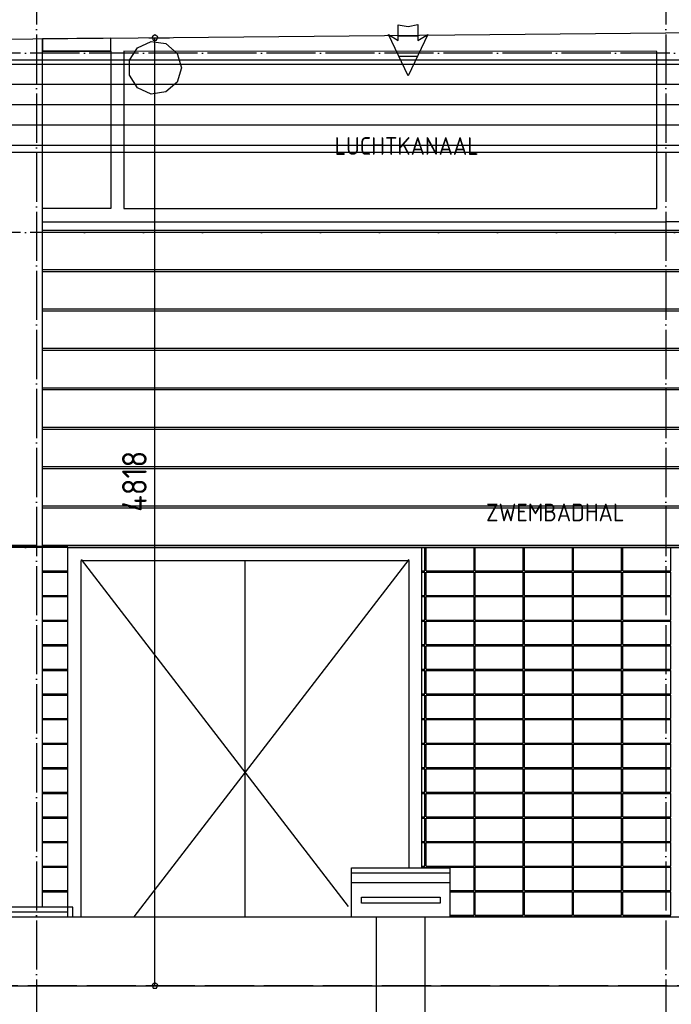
# Model space of a CAD drawing. Extents: x -34050 to 15826, y -13300 to 25096.
# Tile 26 of 40: x -18927 to -15614, y 12566 to 17569. Entities that reach past the tile are written whole.
import ezdxf

# ---------------------------------------------------------------- set-up
doc = ezdxf.new("R2010")
doc.units = 0
doc.header["$MEASUREMENT"] = 0
for name, pattern in [('DASHDOT', [300, 250, -25, 0, -25]), ('DASHED', [75, 50, -25]), ('DOT', [50, 0, -50])]:
    doc.linetypes.add(name, pattern=pattern)
for name, color, linetype in [('LAYER01', 7, 'CONTINUOUS'), ('LAYER105', 7, 'DOT'), ('LAYER107', 2, 'DOT'), ('LAYER23', 5, 'CONTINUOUS'), ('LAYER28', 1, 'CONTINUOUS'), ('LAYER56', 2, 'DASHED')]:
    doc.layers.add(name, color=color, linetype=linetype)
doc.styles.get("Standard").update_dxf_attribs({"font": 'isocp.shx'})

msp = doc.modelspace()

# ---------------------------------------------------------------- linework, layer by layer
at = {"layer": 'LAYER01', "color": 1, "linetype": 'DASHDOT'}
for p, q in [((-18842.24855, 24695.813), (-18842.24855, 9165.7509)), ((-15642.24855, 24695.813), (-15642.24855, 9165.7509)), ((-3318.25105, 17399.2218), (-32164.3738, 17399.2218)), ((-3318.25105, 16487.21925), (-32164.3738, 16487.21925)), ((-3318.25105, 14887.2177), (-32164.3738, 14887.2177)), ((-2731.0011, 12659.21785), (-31480.43825, 12659.21785))]:
    msp.add_line(p, q, dxfattribs=at)
at = {"layer": 'LAYER01', "color": 1, "linetype": 'Continuous'}
for p, q in [((-26630.49925, 17399.2218), (-15642.24855, 17501.2207)), ((-18464.00145, 17475.09615), (-18811.2488, 17471.0312)), ((-18464.00145, 17475.09615), (-18811.2488, 17471.0312)), ((-18811.2488, 17471.0312), (-18811.2488, 17411.21825)), ((-18811.2488, 17471.0312), (-18811.2488, 17411.21825)), ((-18464.00145, 17411.21825), (-18464.00145, 17475.09615)), ((-18464.00145, 17411.21825), (-18464.00145, 17475.09615)), ((-4631.06385, 17399.2218), (-15642.24855, 17501.2207)), ((-18811.2488, 17411.21825), (-18464.00145, 17411.21825)), ((-18811.2488, 17411.21825), (-18464.00145, 17411.21825)), ((-18811.2488, 17408.2184), (-18464.00145, 17408.37555)), ((-18811.2488, 16609.21785), (-18811.2488, 17408.2184)), ((-18464.00145, 17408.37555), (-18464.00145, 16609.21785)), ((-18464.00145, 17408.37555), (-18464.00145, 16609.21785)), ((-18397.0001, 17408.37555), (-18397.0001, 16609.21785)), ((-18397.0001, 17408.37555), (-18397.0001, 16609.21785)), ((-15687.24975, 17407.21895), (-18397.0001, 17408.37555)), ((-18397.0001, 17408.37555), (-18397.0001, 16609.21785)), ((-15687.24975, 17407.21895), (-18397.0001, 17408.37555)), ((-15687.24975, 16609.21785), (-15687.24975, 17407.21895)), ((-15687.24975, 16609.21785), (-15687.24975, 17407.21895)), ((-18464.00145, 16609.21785), (-18811.2488, 16609.21785)), ((-18397.0001, 16609.21785), (-15687.24975, 16609.21785)), ((-18397.0001, 16609.21785), (-15687.24975, 16609.21785)), ((-18811.2488, 16542.22105), (-15642.24855, 16542.22105)), ((-12473.24905, 16542.22105), (-15642.24855, 16542.22105)), ((-18682.24945, 13010.0006), (-18682.24945, 14887.2177)), ((-16882.24945, 14887.2177), (-18682.24945, 14887.2177)), ((-18682.24945, 14887.2177), (-12602.25145, 14887.2177)), ((-16882.24945, 13259.21935), (-16882.24945, 14887.2177)), ((-18615.24965, 13010.0006), (-18615.24965, 14820.22095)), ((-18615.24965, 14820.22095), (-16949.2508, 14820.22095)), ((-17782.24945, 14820.22095), (-17782.24945, 13010.0006)), ((-16949.2508, 14820.22095), (-16949.2508, 13259.21935)), ((-18811.2488, 13059.2209), (-19027.24915, 13059.2209)), ((-18657.24945, 13059.2209), (-18811.2488, 13059.2209)), ((-18657.24945, 13010.0006), (-18657.24945, 13059.2209)), ((-19027.24915, 13010.0006), (-18657.24945, 13010.0006)), ((-22684.2499, 12659.21785), (-1538.2509, 12659.21785))]:
    msp.add_line(p, q, dxfattribs=at)
at = {"layer": 'LAYER01', "color": 5, "linetype": 'Continuous'}
for p, q in [((-12473.24905, 16497.22135), (-18811.2488, 16497.22135)), ((-12473.24905, 16487.21925), (-18811.2488, 16487.21925)), ((-12473.24905, 16297.2183), (-18811.2488, 16297.2183)), ((-12473.24905, 16287.22075), (-18811.2488, 16287.22075)), ((-12473.24905, 16097.21985), (-18811.2488, 16097.21985)), ((-12473.24905, 16087.2223), (-18811.2488, 16087.2223)), ((-12473.24905, 15897.21985), (-18811.2488, 15897.21985)), ((-12473.24905, 15897.21985), (-18811.2488, 15897.21985)), ((-12473.24905, 15887.2177), (-18811.2488, 15887.2177)), ((-12473.24905, 15887.2177), (-18811.2488, 15887.2177)), ((-12473.24905, 15697.22135), (-18811.2488, 15697.22135)), ((-12473.24905, 15687.21925), (-18811.2488, 15687.21925)), ((-12473.24905, 15497.2168), (-18811.2488, 15497.2168)), ((-12473.24905, 15487.21925), (-18811.2488, 15487.21925)), ((-12473.24905, 15297.2183), (-18811.2488, 15297.2183)), ((-12473.24905, 15287.22075), (-18811.2488, 15287.22075)), ((-12473.24905, 15097.21985), (-18811.2488, 15097.21985)), ((-12473.24905, 15087.2177), (-18811.2488, 15087.2177)), ((-18844.12535, 14897.22135), (-23313.9374, 14897.22135)), ((-18844.12535, 14887.2177), (-23313.9374, 14887.2177)), ((-19002.25065, 14893.22205), (-18762.24975, 14893.22205)), ((-12473.24905, 14897.22135), (-18811.2488, 14897.22135)), ((-12473.24905, 14887.2177), (-18811.2488, 14887.2177)), ((-18762.24975, 14893.22205), (-18682.24945, 14893.22205)), ((-16867.24855, 14768.219), (-16867.24855, 14885.2188)), ((-16861.2503, 14768.219), (-16861.2503, 14885.2188)), ((-16617.25005, 14768.219), (-16617.25005, 14885.2188)), ((-16611.2488, 14768.219), (-16611.2488, 14885.2188)), ((-16367.24855, 14768.219), (-16367.24855, 14885.2188)), ((-16361.2503, 14768.219), (-16361.2503, 14885.2188)), ((-16117.25005, 14768.219), (-16117.25005, 14885.2188)), ((-16111.2488, 14768.219), (-16111.2488, 14885.2188)), ((-15867.24855, 14768.219), (-15867.24855, 14885.2188)), ((-15861.2503, 14768.219), (-15861.2503, 14885.2188)), ((-15617.25005, 14768.219), (-15617.25005, 14885.2188)), ((-18615.24965, 14826.2192), (-17257.99865, 13061.90645)), ((-16949.2508, 14826.2192), (-18346.43705, 13010.0006)), ((-18813.2492, 14768.219), (-18682.24945, 14768.219)), ((-18813.2492, 14762.22075), (-18682.24945, 14762.22075)), ((-16882.24945, 14768.219), (-16867.24855, 14768.219)), ((-16882.24945, 14762.22075), (-16867.24855, 14762.22075)), ((-16867.24855, 14643.2205), (-16867.24855, 14762.22075)), ((-16861.2503, 14768.219), (-16617.25005, 14768.219)), ((-16861.2503, 14762.22075), (-16617.25005, 14762.22075)), ((-16861.2503, 14643.2205), (-16861.2503, 14762.22075)), ((-16617.25005, 14643.2205), (-16617.25005, 14762.22075)), ((-16611.2488, 14768.219), (-16367.24855, 14768.219)), ((-16611.2488, 14643.2205), (-16611.2488, 14762.22075)), ((-16611.2488, 14762.22075), (-16367.24855, 14762.22075)), ((-16367.24855, 14643.2205), (-16367.24855, 14762.22075)), ((-16361.2503, 14768.219), (-16117.25005, 14768.219)), ((-16361.2503, 14643.2205), (-16361.2503, 14762.22075)), ((-16361.2503, 14762.22075), (-16117.25005, 14762.22075)), ((-16117.25005, 14643.2205), (-16117.25005, 14762.22075)), ((-16111.2488, 14768.219), (-15867.24855, 14768.219)), ((-16111.2488, 14643.2205), (-16111.2488, 14762.22075)), ((-16111.2488, 14762.22075), (-15867.24855, 14762.22075)), ((-15867.24855, 14643.2205), (-15867.24855, 14762.22075)), ((-15861.2503, 14768.219), (-15617.25005, 14768.219)), ((-15861.2503, 14643.2205), (-15861.2503, 14762.22075)), ((-15861.2503, 14762.22075), (-15617.25005, 14762.22075)), ((-15617.25005, 14643.2205), (-15617.25005, 14762.22075)), ((-18813.2492, 14643.2205), (-18682.24945, 14643.2205)), ((-18813.2492, 14637.2177), (-18682.24945, 14637.2177)), ((-16882.24945, 14643.2205), (-16867.24855, 14643.2205)), ((-16882.24945, 14637.2177), (-16867.24855, 14637.2177)), ((-16867.24855, 14518.21745), (-16867.24855, 14637.2177)), ((-16861.2503, 14643.2205), (-16617.25005, 14643.2205)), ((-16861.2503, 14637.2177), (-16617.25005, 14637.2177)), ((-16861.2503, 14518.21745), (-16861.2503, 14637.2177)), ((-16617.25005, 14518.21745), (-16617.25005, 14637.2177)), ((-16611.2488, 14643.2205), (-16367.24855, 14643.2205)), ((-16611.2488, 14518.21745), (-16611.2488, 14637.2177)), ((-16611.2488, 14637.2177), (-16367.24855, 14637.2177)), ((-16367.24855, 14518.21745), (-16367.24855, 14637.2177)), ((-16361.2503, 14643.2205), (-16117.25005, 14643.2205)), ((-16361.2503, 14518.21745), (-16361.2503, 14637.2177)), ((-16361.2503, 14637.2177), (-16117.25005, 14637.2177)), ((-16117.25005, 14518.21745), (-16117.25005, 14637.2177)), ((-16111.2488, 14643.2205), (-15867.24855, 14643.2205)), ((-16111.2488, 14518.21745), (-16111.2488, 14637.2177)), ((-16111.2488, 14637.2177), (-15867.24855, 14637.2177)), ((-15867.24855, 14518.21745), (-15867.24855, 14637.2177)), ((-15861.2503, 14643.2205), (-15617.25005, 14643.2205)), ((-15861.2503, 14518.21745), (-15861.2503, 14637.2177)), ((-15861.2503, 14637.2177), (-15617.25005, 14637.2177)), ((-15617.25005, 14518.21745), (-15617.25005, 14637.2177)), ((-18813.2492, 14518.21745), (-18682.24945, 14518.21745)), ((-18813.2492, 14512.21925), (-18682.24945, 14512.21925)), ((-16882.24945, 14518.21745), (-16867.24855, 14518.21745)), ((-16882.24945, 14512.21925), (-16867.24855, 14512.21925)), ((-16867.24855, 14393.219), (-16867.24855, 14512.21925)), ((-16861.2503, 14518.21745), (-16617.25005, 14518.21745)), ((-16861.2503, 14512.21925), (-16617.25005, 14512.21925)), ((-16861.2503, 14393.219), (-16861.2503, 14512.21925)), ((-16617.25005, 14393.219), (-16617.25005, 14512.21925)), ((-16611.2488, 14518.21745), (-16367.24855, 14518.21745)), ((-16611.2488, 14393.219), (-16611.2488, 14512.21925)), ((-16611.2488, 14512.21925), (-16367.24855, 14512.21925)), ((-16367.24855, 14393.219), (-16367.24855, 14512.21925)), ((-16361.2503, 14518.21745), (-16117.25005, 14518.21745)), ((-16361.2503, 14393.219), (-16361.2503, 14512.21925)), ((-16361.2503, 14512.21925), (-16117.25005, 14512.21925)), ((-16117.25005, 14393.219), (-16117.25005, 14512.21925)), ((-16111.2488, 14518.21745), (-15867.24855, 14518.21745)), ((-16111.2488, 14393.219), (-16111.2488, 14512.21925)), ((-16111.2488, 14512.21925), (-15867.24855, 14512.21925)), ((-15867.24855, 14393.219), (-15867.24855, 14512.21925)), ((-15861.2503, 14518.21745), (-15617.25005, 14518.21745)), ((-15861.2503, 14393.219), (-15861.2503, 14512.21925)), ((-15861.2503, 14512.21925), (-15617.25005, 14512.21925)), ((-15617.25005, 14393.219), (-15617.25005, 14512.21925)), ((-18813.2492, 14393.219), (-18682.24945, 14393.219)), ((-18813.2492, 14387.22075), (-18682.24945, 14387.22075)), ((-16882.24945, 14393.219), (-16867.24855, 14393.219)), ((-16882.24945, 14387.22075), (-16867.24855, 14387.22075)), ((-16867.24855, 14268.22205), (-16867.24855, 14387.22075)), ((-16861.2503, 14393.219), (-16617.25005, 14393.219)), ((-16861.2503, 14387.22075), (-16617.25005, 14387.22075)), ((-16861.2503, 14268.22205), (-16861.2503, 14387.22075)), ((-16617.25005, 14268.22205), (-16617.25005, 14387.22075)), ((-16611.2488, 14393.219), (-16367.24855, 14393.219)), ((-16611.2488, 14268.22205), (-16611.2488, 14387.22075)), ((-16611.2488, 14387.22075), (-16367.24855, 14387.22075)), ((-16367.24855, 14268.22205), (-16367.24855, 14387.22075)), ((-16361.2503, 14393.219), (-16117.25005, 14393.219)), ((-16361.2503, 14268.22205), (-16361.2503, 14387.22075)), ((-16361.2503, 14387.22075), (-16117.25005, 14387.22075)), ((-16117.25005, 14268.22205), (-16117.25005, 14387.22075)), ((-16111.2488, 14393.219), (-15867.24855, 14393.219)), ((-16111.2488, 14268.22205), (-16111.2488, 14387.22075)), ((-16111.2488, 14387.22075), (-15867.24855, 14387.22075)), ((-15867.24855, 14268.22205), (-15867.24855, 14387.22075)), ((-15861.2503, 14393.219), (-15617.25005, 14393.219)), ((-15861.2503, 14268.22205), (-15861.2503, 14387.22075)), ((-15861.2503, 14387.22075), (-15617.25005, 14387.22075)), ((-15617.25005, 14268.22205), (-15617.25005, 14387.22075)), ((-18813.2492, 14268.22205), (-18682.24945, 14268.22205)), ((-18813.2492, 14262.2177), (-18682.24945, 14262.2177)), ((-16882.24945, 14268.22205), (-16867.24855, 14268.22205)), ((-16882.24945, 14262.2177), (-16867.24855, 14262.2177)), ((-16867.24855, 14143.219), (-16867.24855, 14262.2177)), ((-16861.2503, 14268.22205), (-16617.25005, 14268.22205)), ((-16861.2503, 14262.2177), (-16617.25005, 14262.2177)), ((-16861.2503, 14143.219), (-16861.2503, 14262.2177)), ((-16617.25005, 14143.219), (-16617.25005, 14262.2177)), ((-16611.2488, 14268.22205), (-16367.24855, 14268.22205)), ((-16611.2488, 14143.219), (-16611.2488, 14262.2177)), ((-16611.2488, 14262.2177), (-16367.24855, 14262.2177)), ((-16367.24855, 14143.219), (-16367.24855, 14262.2177)), ((-16361.2503, 14268.22205), (-16117.25005, 14268.22205)), ((-16361.2503, 14143.219), (-16361.2503, 14262.2177)), ((-16361.2503, 14262.2177), (-16117.25005, 14262.2177)), ((-16117.25005, 14143.219), (-16117.25005, 14262.2177)), ((-16111.2488, 14268.22205), (-15867.24855, 14268.22205)), ((-16111.2488, 14143.219), (-16111.2488, 14262.2177)), ((-16111.2488, 14262.2177), (-15867.24855, 14262.2177)), ((-15867.24855, 14143.219), (-15867.24855, 14262.2177)), ((-15861.2503, 14268.22205), (-15617.25005, 14268.22205)), ((-15861.2503, 14143.219), (-15861.2503, 14262.2177)), ((-15861.2503, 14262.2177), (-15617.25005, 14262.2177)), ((-15617.25005, 14143.219), (-15617.25005, 14262.2177)), ((-18813.2492, 14143.219), (-18682.24945, 14143.219)), ((-18813.2492, 14137.21925), (-18682.24945, 14137.21925)), ((-16882.24945, 14143.219), (-16867.24855, 14143.219)), ((-16882.24945, 14137.21925), (-16867.24855, 14137.21925)), ((-16867.24855, 14018.2205), (-16867.24855, 14137.21925)), ((-16861.2503, 14143.219), (-16617.25005, 14143.219)), ((-16861.2503, 14137.21925), (-16617.25005, 14137.21925)), ((-16861.2503, 14018.2205), (-16861.2503, 14137.21925)), ((-16617.25005, 14018.2205), (-16617.25005, 14137.21925)), ((-16611.2488, 14143.219), (-16367.24855, 14143.219)), ((-16611.2488, 14018.2205), (-16611.2488, 14137.21925)), ((-16611.2488, 14137.21925), (-16367.24855, 14137.21925)), ((-16367.24855, 14018.2205), (-16367.24855, 14137.21925)), ((-16361.2503, 14143.219), (-16117.25005, 14143.219)), ((-16361.2503, 14018.2205), (-16361.2503, 14137.21925)), ((-16361.2503, 14137.21925), (-16117.25005, 14137.21925)), ((-16117.25005, 14018.2205), (-16117.25005, 14137.21925)), ((-16111.2488, 14143.219), (-15867.24855, 14143.219)), ((-16111.2488, 14018.2205), (-16111.2488, 14137.21925)), ((-16111.2488, 14137.21925), (-15867.24855, 14137.21925)), ((-15867.24855, 14018.2205), (-15867.24855, 14137.21925)), ((-15861.2503, 14143.219), (-15617.25005, 14143.219)), ((-15861.2503, 14018.2205), (-15861.2503, 14137.21925)), ((-15861.2503, 14137.21925), (-15617.25005, 14137.21925)), ((-15617.25005, 14018.2205), (-15617.25005, 14137.21925)), ((-18813.2492, 14018.2205), (-18682.24945, 14018.2205)), ((-18813.2492, 14012.2223), (-18682.24945, 14012.2223)), ((-16882.24945, 14018.2205), (-16867.24855, 14018.2205)), ((-16882.24945, 14012.2223), (-16867.24855, 14012.2223)), ((-16867.24855, 13893.21745), (-16867.24855, 14012.2223)), ((-16861.2503, 14018.2205), (-16617.25005, 14018.2205)), ((-16861.2503, 14012.2223), (-16617.25005, 14012.2223)), ((-16861.2503, 13893.21745), (-16861.2503, 14012.2223)), ((-16617.25005, 13893.21745), (-16617.25005, 14012.2223)), ((-16611.2488, 14018.2205), (-16367.24855, 14018.2205)), ((-16611.2488, 13893.21745), (-16611.2488, 14012.2223)), ((-16611.2488, 14012.2223), (-16367.24855, 14012.2223)), ((-16367.24855, 13893.21745), (-16367.24855, 14012.2223)), ((-16361.2503, 14018.2205), (-16117.25005, 14018.2205)), ((-16361.2503, 13893.21745), (-16361.2503, 14012.2223)), ((-16361.2503, 14012.2223), (-16117.25005, 14012.2223)), ((-16117.25005, 13893.21745), (-16117.25005, 14012.2223)), ((-16111.2488, 14018.2205), (-15867.24855, 14018.2205)), ((-16111.2488, 13893.21745), (-16111.2488, 14012.2223)), ((-16111.2488, 14012.2223), (-15867.24855, 14012.2223)), ((-15867.24855, 13893.21745), (-15867.24855, 14012.2223)), ((-15861.2503, 14018.2205), (-15617.25005, 14018.2205)), ((-15861.2503, 13893.21745), (-15861.2503, 14012.2223)), ((-15861.2503, 14012.2223), (-15617.25005, 14012.2223)), ((-15617.25005, 13893.21745), (-15617.25005, 14012.2223)), ((-18813.2492, 13893.21745), (-18682.24945, 13893.21745)), ((-18813.2492, 13887.21925), (-18682.24945, 13887.21925)), ((-16882.24945, 13893.21745), (-16867.24855, 13893.21745)), ((-16882.24945, 13887.21925), (-16867.24855, 13887.21925)), ((-16867.24855, 13768.219), (-16867.24855, 13887.21925)), ((-16861.2503, 13893.21745), (-16617.25005, 13893.21745)), ((-16861.2503, 13887.21925), (-16617.25005, 13887.21925)), ((-16861.2503, 13768.219), (-16861.2503, 13887.21925)), ((-16617.25005, 13768.219), (-16617.25005, 13887.21925)), ((-16611.2488, 13893.21745), (-16367.24855, 13893.21745)), ((-16611.2488, 13768.219), (-16611.2488, 13887.21925)), ((-16611.2488, 13887.21925), (-16367.24855, 13887.21925)), ((-16367.24855, 13768.219), (-16367.24855, 13887.21925)), ((-16361.2503, 13893.21745), (-16117.25005, 13893.21745)), ((-16361.2503, 13768.219), (-16361.2503, 13887.21925)), ((-16361.2503, 13887.21925), (-16117.25005, 13887.21925)), ((-16117.25005, 13768.219), (-16117.25005, 13887.21925)), ((-16111.2488, 13893.21745), (-15867.24855, 13893.21745)), ((-16111.2488, 13768.219), (-16111.2488, 13887.21925)), ((-16111.2488, 13887.21925), (-15867.24855, 13887.21925)), ((-15867.24855, 13768.219), (-15867.24855, 13887.21925)), ((-15861.2503, 13893.21745), (-15617.25005, 13893.21745)), ((-15861.2503, 13768.219), (-15861.2503, 13887.21925)), ((-15861.2503, 13887.21925), (-15617.25005, 13887.21925)), ((-15617.25005, 13768.219), (-15617.25005, 13887.21925)), ((-18813.2492, 13768.219), (-18682.24945, 13768.219)), ((-18813.2492, 13762.22075), (-18682.24945, 13762.22075)), ((-16882.24945, 13768.219), (-16867.24855, 13768.219)), ((-16882.24945, 13762.22075), (-16867.24855, 13762.22075)), ((-16867.24855, 13643.2205), (-16867.24855, 13762.22075)), ((-16861.2503, 13768.219), (-16617.25005, 13768.219)), ((-16861.2503, 13762.22075), (-16617.25005, 13762.22075)), ((-16861.2503, 13643.2205), (-16861.2503, 13762.22075)), ((-16617.25005, 13643.2205), (-16617.25005, 13762.22075)), ((-16611.2488, 13768.219), (-16367.24855, 13768.219)), ((-16611.2488, 13643.2205), (-16611.2488, 13762.22075)), ((-16611.2488, 13762.22075), (-16367.24855, 13762.22075)), ((-16367.24855, 13643.2205), (-16367.24855, 13762.22075)), ((-16361.2503, 13768.219), (-16117.25005, 13768.219)), ((-16361.2503, 13643.2205), (-16361.2503, 13762.22075)), ((-16361.2503, 13762.22075), (-16117.25005, 13762.22075)), ((-16117.25005, 13643.2205), (-16117.25005, 13762.22075)), ((-16111.2488, 13768.219), (-15867.24855, 13768.219)), ((-16111.2488, 13643.2205), (-16111.2488, 13762.22075)), ((-16111.2488, 13762.22075), (-15867.24855, 13762.22075)), ((-15867.24855, 13643.2205), (-15867.24855, 13762.22075)), ((-15861.2503, 13768.219), (-15617.25005, 13768.219)), ((-15861.2503, 13643.2205), (-15861.2503, 13762.22075)), ((-15861.2503, 13762.22075), (-15617.25005, 13762.22075)), ((-15617.25005, 13643.2205), (-15617.25005, 13762.22075)), ((-18813.2492, 13643.2205), (-18682.24945, 13643.2205)), ((-18813.2492, 13637.2177), (-18682.24945, 13637.2177)), ((-16882.24945, 13643.2205), (-16867.24855, 13643.2205)), ((-16882.24945, 13637.2177), (-16867.24855, 13637.2177)), ((-16867.24855, 13518.21745), (-16867.24855, 13637.2177)), ((-16861.2503, 13643.2205), (-16617.25005, 13643.2205)), ((-16861.2503, 13637.2177), (-16617.25005, 13637.2177)), ((-16861.2503, 13518.21745), (-16861.2503, 13637.2177)), ((-16617.25005, 13518.21745), (-16617.25005, 13637.2177)), ((-16611.2488, 13643.2205), (-16367.24855, 13643.2205)), ((-16611.2488, 13518.21745), (-16611.2488, 13637.2177)), ((-16611.2488, 13637.2177), (-16367.24855, 13637.2177)), ((-16367.24855, 13518.21745), (-16367.24855, 13637.2177)), ((-16361.2503, 13643.2205), (-16117.25005, 13643.2205)), ((-16361.2503, 13518.21745), (-16361.2503, 13637.2177)), ((-16361.2503, 13637.2177), (-16117.25005, 13637.2177)), ((-16117.25005, 13518.21745), (-16117.25005, 13637.2177)), ((-16111.2488, 13643.2205), (-15867.24855, 13643.2205)), ((-16111.2488, 13518.21745), (-16111.2488, 13637.2177)), ((-16111.2488, 13637.2177), (-15867.24855, 13637.2177)), ((-15867.24855, 13518.21745), (-15867.24855, 13637.2177)), ((-15861.2503, 13643.2205), (-15617.25005, 13643.2205)), ((-15861.2503, 13518.21745), (-15861.2503, 13637.2177)), ((-15861.2503, 13637.2177), (-15617.25005, 13637.2177)), ((-15617.25005, 13518.21745), (-15617.25005, 13637.2177)), ((-18813.2492, 13518.21745), (-18682.24945, 13518.21745)), ((-18813.2492, 13512.21925), (-18682.24945, 13512.21925)), ((-16882.24945, 13518.21745), (-16867.24855, 13518.21745)), ((-16882.24945, 13512.21925), (-16867.24855, 13512.21925)), ((-16867.24855, 13393.2205), (-16867.24855, 13512.21925)), ((-16861.2503, 13518.21745), (-16617.25005, 13518.21745)), ((-16861.2503, 13512.21925), (-16617.25005, 13512.21925)), ((-16861.2503, 13393.2205), (-16861.2503, 13512.21925)), ((-16617.25005, 13393.2205), (-16617.25005, 13512.21925)), ((-16611.2488, 13518.21745), (-16367.24855, 13518.21745)), ((-16611.2488, 13393.2205), (-16611.2488, 13512.21925)), ((-16611.2488, 13512.21925), (-16367.24855, 13512.21925)), ((-16367.24855, 13393.2205), (-16367.24855, 13512.21925)), ((-16361.2503, 13518.21745), (-16117.25005, 13518.21745)), ((-16361.2503, 13393.2205), (-16361.2503, 13512.21925)), ((-16361.2503, 13512.21925), (-16117.25005, 13512.21925)), ((-16117.25005, 13393.2205), (-16117.25005, 13512.21925)), ((-16111.2488, 13518.21745), (-15867.24855, 13518.21745)), ((-16111.2488, 13393.2205), (-16111.2488, 13512.21925)), ((-16111.2488, 13512.21925), (-15867.24855, 13512.21925)), ((-15867.24855, 13393.2205), (-15867.24855, 13512.21925)), ((-15861.2503, 13518.21745), (-15617.25005, 13518.21745)), ((-15861.2503, 13393.2205), (-15861.2503, 13512.21925)), ((-15861.2503, 13512.21925), (-15617.25005, 13512.21925)), ((-15617.25005, 13393.2205), (-15617.25005, 13512.21925)), ((-18813.2492, 13393.2205), (-18682.24945, 13393.2205)), ((-18813.2492, 13387.2223), (-18682.24945, 13387.2223)), ((-16882.24945, 13393.2205), (-16867.24855, 13393.2205)), ((-16882.24945, 13387.2223), (-16867.24855, 13387.2223)), ((-16867.24855, 13268.21745), (-16867.24855, 13387.2223)), ((-16861.2503, 13393.2205), (-16617.25005, 13393.2205)), ((-16861.2503, 13387.2223), (-16617.25005, 13387.2223)), ((-16861.2503, 13268.21745), (-16861.2503, 13387.2223)), ((-16617.25005, 13268.21745), (-16617.25005, 13387.2223)), ((-16611.2488, 13393.2205), (-16367.24855, 13393.2205)), ((-16611.2488, 13268.21745), (-16611.2488, 13387.2223)), ((-16611.2488, 13387.2223), (-16367.24855, 13387.2223)), ((-16367.24855, 13268.21745), (-16367.24855, 13387.2223)), ((-16361.2503, 13393.2205), (-16117.25005, 13393.2205)), ((-16361.2503, 13268.21745), (-16361.2503, 13387.2223)), ((-16361.2503, 13387.2223), (-16117.25005, 13387.2223)), ((-16117.25005, 13268.21745), (-16117.25005, 13387.2223)), ((-16111.2488, 13393.2205), (-15867.24855, 13393.2205)), ((-16111.2488, 13268.21745), (-16111.2488, 13387.2223)), ((-16111.2488, 13387.2223), (-15867.24855, 13387.2223)), ((-15867.24855, 13268.21745), (-15867.24855, 13387.2223)), ((-15861.2503, 13393.2205), (-15617.25005, 13393.2205)), ((-15861.2503, 13268.21745), (-15861.2503, 13387.2223)), ((-15861.2503, 13387.2223), (-15617.25005, 13387.2223)), ((-15617.25005, 13268.21745), (-15617.25005, 13387.2223)), ((-18813.2492, 13268.21745), (-18682.24945, 13268.21745)), ((-18813.2492, 13262.21925), (-18682.24945, 13262.21925)), ((-17239.93835, 13009.21785), (-17239.93835, 13259.21935)), ((-17239.93835, 13259.21935), (-16739.93835, 13259.21935)), ((-16882.24945, 13268.21745), (-16867.24855, 13268.21745)), ((-16882.24945, 13262.21925), (-16867.24855, 13262.21925)), ((-16867.24855, 13259.21935), (-16867.24855, 13262.21925)), ((-16861.2503, 13268.21745), (-16617.25005, 13268.21745)), ((-16861.2503, 13262.21925), (-16617.25005, 13262.21925)), ((-16861.2503, 13259.21935), (-16861.2503, 13262.21925)), ((-16739.93835, 13259.21935), (-16739.93835, 13009.21785)), ((-16617.25005, 13143.219), (-16617.25005, 13262.21925)), ((-16611.2488, 13268.21745), (-16367.24855, 13268.21745)), ((-16611.2488, 13143.219), (-16611.2488, 13262.21925)), ((-16611.2488, 13262.21925), (-16367.24855, 13262.21925)), ((-16367.24855, 13143.219), (-16367.24855, 13262.21925)), ((-16361.2503, 13268.21745), (-16117.25005, 13268.21745)), ((-16361.2503, 13143.219), (-16361.2503, 13262.21925)), ((-16361.2503, 13262.21925), (-16117.25005, 13262.21925)), ((-16117.25005, 13143.219), (-16117.25005, 13262.21925)), ((-16111.2488, 13268.21745), (-15867.24855, 13268.21745)), ((-16111.2488, 13143.219), (-16111.2488, 13262.21925)), ((-16111.2488, 13262.21925), (-15867.24855, 13262.21925)), ((-15867.24855, 13143.219), (-15867.24855, 13262.21925)), ((-15861.2503, 13268.21745), (-15617.25005, 13268.21745)), ((-15861.2503, 13143.219), (-15861.2503, 13262.21925)), ((-15861.2503, 13262.21925), (-15617.25005, 13262.21925)), ((-15617.25005, 13143.219), (-15617.25005, 13262.21925)), ((-17239.93835, 13234.09425), (-16739.93835, 13234.09425)), ((-17239.93835, 13184.0927), (-16739.93835, 13184.0927)), ((-18813.2492, 13143.219), (-18682.24945, 13143.219)), ((-18813.2492, 13137.22075), (-18682.24945, 13137.22075)), ((-16739.93835, 13143.219), (-16617.25005, 13143.219)), ((-16739.93835, 13137.22075), (-16617.25005, 13137.22075)), ((-16617.25005, 13018.2205), (-16617.25005, 13137.22075)), ((-16611.2488, 13143.219), (-16367.24855, 13143.219)), ((-16611.2488, 13018.2205), (-16611.2488, 13137.22075)), ((-16611.2488, 13137.22075), (-16367.24855, 13137.22075)), ((-16367.24855, 13018.2205), (-16367.24855, 13137.22075)), ((-16361.2503, 13143.219), (-16117.25005, 13143.219)), ((-16361.2503, 13018.2205), (-16361.2503, 13137.22075)), ((-16361.2503, 13137.22075), (-16117.25005, 13137.22075)), ((-16117.25005, 13018.2205), (-16117.25005, 13137.22075)), ((-16111.2488, 13143.219), (-15867.24855, 13143.219)), ((-16111.2488, 13018.2205), (-16111.2488, 13137.22075)), ((-16111.2488, 13137.22075), (-15867.24855, 13137.22075)), ((-15867.24855, 13018.2205), (-15867.24855, 13137.22075)), ((-15861.2503, 13143.219), (-15617.25005, 13143.219)), ((-15861.2503, 13018.2205), (-15861.2503, 13137.22075)), ((-15861.2503, 13137.22075), (-15617.25005, 13137.22075)), ((-15617.25005, 13018.2205), (-15617.25005, 13137.22075)), ((-23650.6256, 13010.0006), (-7705.06285, 13010.0006)), ((-18762.24975, 13034.2224), (-19002.25065, 13034.2224)), ((-18682.24945, 13034.2224), (-18762.24975, 13034.2224)), ((-16739.93835, 13018.2205), (-16617.25005, 13018.2205)), ((-16739.93835, 13012.2177), (-16617.25005, 13012.2177)), ((-16617.25005, 13010.0006), (-16617.25005, 13012.2177)), ((-16611.2488, 13018.2205), (-16367.24855, 13018.2205)), ((-16611.2488, 13010.0006), (-16611.2488, 13012.2177)), ((-16611.2488, 13012.2177), (-16367.24855, 13012.2177)), ((-16367.24855, 13010.0006), (-16367.24855, 13012.2177)), ((-16361.2503, 13018.2205), (-16117.25005, 13018.2205)), ((-16361.2503, 13010.0006), (-16361.2503, 13012.2177)), ((-16361.2503, 13012.2177), (-16117.25005, 13012.2177)), ((-16117.25005, 13010.0006), (-16117.25005, 13012.2177)), ((-16111.2488, 13018.2205), (-15867.24855, 13018.2205)), ((-16111.2488, 13010.0006), (-16111.2488, 13012.2177)), ((-16111.2488, 13012.2177), (-15867.24855, 13012.2177)), ((-15867.24855, 13010.0006), (-15867.24855, 13012.2177)), ((-15861.2503, 13018.2205), (-15617.25005, 13018.2205)), ((-15861.2503, 13010.0006), (-15861.2503, 13012.2177)), ((-15861.2503, 13012.2177), (-15617.25005, 13012.2177)), ((-15617.25005, 13010.0006), (-15617.25005, 13012.2177))]:
    msp.add_line(p, q, dxfattribs=at)
at = {"layer": 'LAYER105', "color": 1, "linetype": 'Continuous'}
for p, q in [((-17002.24915, 17462.8769), (-17002.24915, 17542.87565)), ((-17002.24915, 17542.87565), (-16952.0935, 17533.91875)), ((-16952.0935, 17533.91875), (-16902.3407, 17544.91575)), ((-16902.24915, 17544.9356), (-16902.24915, 17462.8769)), ((-16952.24915, 17282.8781), (-17052.24915, 17492.87415)), ((-17052.24915, 17492.87415), (-17002.24915, 17462.8769)), ((-16852.25065, 17492.87415), (-16952.24915, 17282.8781)), ((-16902.24915, 17462.8769), (-16852.25065, 17492.87415))]:
    msp.add_line(p, q, dxfattribs=at)
at = {"layer": 'LAYER105', "color": 2, "linetype": 'Continuous'}
for p, q in [((-17038.42165, 17484.5825), (-17048.29865, 17484.5825)), ((-16902.24915, 17484.5825), (-17002.24915, 17484.5825)), ((-16856.20115, 17484.5825), (-16866.07665, 17484.5825)), ((-16905.31005, 17381.45295), (-16999.18975, 17381.45295))]:
    msp.add_line(p, q, dxfattribs=at)
at = {"layer": 'LAYER107', "color": 1, "linetype": 'Continuous'}
for p, q in [((-18269.93715, 17477.12555), (-18164.93685, 17477.12555)), ((-18239.93685, 17492.12645), (-18254.2038, 17481.76115)), ((-18254.2038, 17481.76115), (-18248.7564, 17464.9872)), ((-18248.7564, 17464.9872), (-18231.11875, 17464.9872)), ((-18225.6714, 17481.76115), (-18239.93685, 17492.12645)), ((-18239.93685, 17492.12645), (-18239.93685, 17492.12645)), ((-18231.11875, 17464.9872), (-18225.6714, 17481.76115)), ((-18269.93715, 12659.21785), (-18164.93685, 12659.21785)), ((-18239.93685, 12674.21875), (-18254.2038, 12663.8527)), ((-18254.2038, 12663.8527), (-18248.7564, 12647.07945)), ((-18225.6714, 12663.8527), (-18239.93685, 12674.21875)), ((-18239.93685, 12674.21875), (-18239.93685, 12674.21875)), ((-18231.11875, 12647.07945), (-18225.6714, 12663.8527)), ((-18248.7564, 12647.07945), (-18231.11875, 12647.07945))]:
    msp.add_line(p, q, dxfattribs=at)
at = {"layer": 'LAYER107', "color": 5, "linetype": 'Continuous'}
msp.add_line((-18239.93685, 12659.21785), (-18239.93685, 17477.12555), dxfattribs=at)
at = {"layer": 'LAYER107', "color": 1, "linetype": 'DOT'}
for p, q in [((-18237.50155, 17477.12555), (-18239.93685, 17477.12555)), ((-17732.251, 12659.21785), (-18239.93685, 12659.21785))]:
    msp.add_line(p, q, dxfattribs=at)
at = {"layer": 'LAYER23', "color": 7, "linetype": 'Continuous'}
for p, q in [((-17189.93835, 13109.21785), (-16789.93835, 13109.21785)), ((-17189.93835, 13079.2206), (-17189.93835, 13109.21785)), ((-16789.93835, 13109.21785), (-16789.93835, 13079.2206)), ((-16789.93835, 13079.2206), (-17189.93835, 13079.2206)), ((-16864.93835, 13009.21785), (-17114.93685, 13009.21785)), ((-17114.93685, 13009.21785), (-17114.93685, 12484.21705)), ((-16864.93835, 12484.21705), (-16864.93835, 13009.21785))]:
    msp.add_line(p, q, dxfattribs=at)
at = {"layer": 'LAYER28', "color": 1, "linetype": 'Continuous'}
msp.add_line((-18811.2488, 13059.2209), (-18811.2488, 17471.0312), dxfattribs=at)
at = {"layer": 'LAYER56', "color": 2, "linetype": 'Continuous'}
for p, q in [((-18369.45955, 17362.29095), (-18328.41645, 17426.1841)), ((-18328.41645, 17426.1841), (-18259.17055, 17457.843)), ((-18259.17055, 17457.843), (-18183.8028, 17446.99705)), ((-18183.8028, 17446.99705), (-18126.4084, 17397.27175)), ((-18369.45955, 17286.1496), (-18369.45955, 17362.29095)), ((-18126.4084, 17397.27175), (-18104.9362, 17324.2203)), ((-18104.9362, 17324.2203), (-18126.4084, 17251.1688)), ((-18328.41645, 17222.25645), (-18369.45955, 17286.1496)), ((-18259.17055, 17190.59905), (-18328.41645, 17222.25645)), ((-18126.4084, 17251.1688), (-18183.8028, 17201.4435)), ((-18183.8028, 17201.4435), (-18259.17055, 17190.59905))]:
    msp.add_line(p, q, dxfattribs=at)
at = {"layer": 'LAYER56', "color": 1, "linetype": 'Continuous'}
for p, q in [((-25514.93685, 17364.21965), (-5640.25, 17364.21965)), ((-25514.93685, 16894.21995), (-5635.43815, 16896.3455))]:
    msp.add_line(p, q, dxfattribs=at)
at = {"layer": 'LAYER56', "color": 3, "linetype": 'Continuous'}
for p, q in [((-5240.6868, 17341.7511), (-25838.25075, 17341.7511)), ((-5180.6366, 17238.6261), (-25838.25075, 17238.6261)), ((-5163.61315, 17135.4965), (-25838.25075, 17135.4965)), ((-5179.3339, 17032.3715), (-25838.25075, 17032.3715)), ((-5231.8405, 16929.24195), (-25838.25075, 16929.2465))]:
    msp.add_line(p, q, dxfattribs=at)

# ---------------------------------------------------------------- texts
at = {"layer": 'LAYER107', "color": 1}
for s, p in [('LUCHTKANAAL', (-17326.2497, 16881.8756)), ('ZWEMBADHAL', (-16556.25, 15019.8761))]:
    msp.add_text(s, height=90, dxfattribs=at).set_placement(p)
at = {"layer": 'LAYER107', "color": 2}
msp.add_text('4818', height=125, rotation=90, dxfattribs=at).set_placement((-18281.62535, 15068.18695))

doc.saveas('drawing.dxf')
